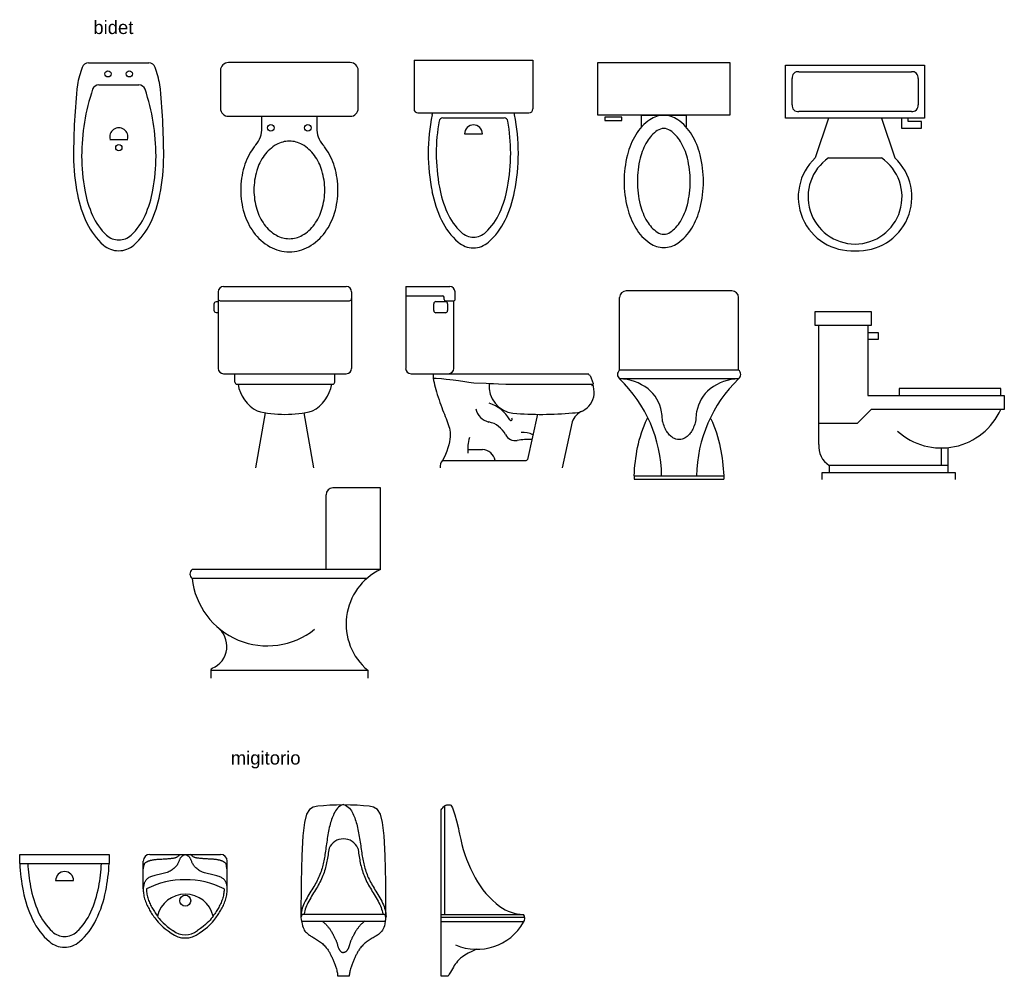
# Model space of a CAD drawing. Header units: millimetres. Extents: x 149.19 to 155.96, y 144.67 to 148.29.
# Tile 1 of 2: x 149.19 to 152.92, y 144.67 to 148.29. Entities that reach past the tile are written whole.
import ezdxf

# ---------------------------------------------------------------- set-up
doc = ezdxf.new("R2010")
doc.units = ezdxf.units.MM

msp = doc.modelspace()

# ---------------------------------------------------------------- linework, layer by layer
for p, q in [((149.4535, 148.1278), (149.6825, 148.1278)), ((150.4443, 148.129), (149.9833, 148.129)), ((150.6854, 148.1387), (150.6854, 147.9537)), ((150.6854, 148.1387), (151.1354, 148.1387)), ((151.1354, 148.1387), (151.1354, 147.9537)), ((152.0907, 148.1196), (152.6172, 148.1196)), ((152.0907, 147.9192), (152.0907, 148.1196)), ((152.6172, 148.1196), (152.6172, 147.9192)), ((149.9533, 148.099), (149.9533, 147.956)), ((150.4743, 147.956), (150.4743, 148.099)), ((152.1158, 147.9692), (152.1158, 148.0696)), ((152.1409, 148.0947), (152.5671, 148.0947)), ((152.5922, 148.0696), (152.5922, 147.9692)), ((149.4933, 148.0453), (149.6441, 148.0453)), ((149.9833, 147.926), (150.4443, 147.926)), ((150.1102, 147.8822), (150.1102, 147.926)), ((150.3174, 147.926), (150.3174, 147.8822)), ((150.7004, 147.9387), (151.1204, 147.9387)), ((150.7948, 147.9197), (151.026, 147.9197)), ((152.6172, 147.9192), (152.0907, 147.9192)), ((152.5671, 147.9441), (152.1409, 147.9441)), ((152.2537, 147.9192), (152.2036, 147.7686)), ((152.4543, 147.9192), (152.5044, 147.7686)), ((152.5295, 147.9192), (152.5295, 147.8815)), ((152.5546, 147.9066), (152.5546, 147.9192)), ((152.5295, 147.8815), (152.6047, 147.8815)), ((152.6047, 147.9066), (152.5546, 147.9066)), ((152.6047, 147.8815), (152.6047, 147.9066)), ((150.8765, 147.8597), (150.9443, 147.8597)), ((149.5348, 147.8384), (149.6026, 147.8384)), ((152.2537, 147.7686), (152.4543, 147.7686)), ((149.9443, 147.2622), (149.9443, 147.2366)), ((149.9645, 147.2823), (150.4292, 147.2823)), ((150.4493, 147.2622), (150.4493, 147.2366)), ((150.6539, 147.2823), (150.8205, 147.2823)), ((150.6539, 147.2823), (150.6539, 147.2473)), ((150.6539, 147.2473), (150.6539, 146.9725)), ((150.6539, 147.2473), (150.7938, 147.2473)), ((150.8407, 147.2336), (150.8407, 147.2622)), ((151.8883, 147.2658), (151.4883, 147.2658)), ((149.9443, 147.241), (149.9443, 146.9725)), ((149.9525, 147.2284), (150.4412, 147.2284)), ((150.4493, 147.241), (150.4493, 146.9725)), ((150.7603, 147.1912), (150.7603, 147.2171)), ((150.7685, 147.2252), (150.804, 147.2252)), ((150.7989, 147.2336), (150.7989, 147.2421)), ((150.804, 147.2284), (150.8356, 147.2284)), ((150.8122, 147.2171), (150.8122, 147.1912)), ((150.8359, 146.9725), (150.8359, 147.2284)), ((151.4633, 146.9658), (151.4633, 147.2408)), ((151.9133, 146.9658), (151.9133, 147.2408)), ((150.804, 147.1831), (150.7685, 147.1831)), ((152.2033, 147.1352), (152.2033, 147.1881)), ((152.2033, 147.1881), (152.4152, 147.1881)), ((152.4152, 147.1881), (152.4152, 147.1352)), ((152.4152, 147.1352), (152.2033, 147.1352)), ((152.2166, 146.6848), (152.2166, 147.1352)), ((152.402, 147.1352), (152.402, 146.8702)), ((152.402, 147.1087), (152.4417, 147.1087)), ((152.4417, 147.1087), (152.4417, 147.0822)), ((152.4417, 147.0822), (152.402, 147.0822)), ((149.9645, 146.9523), (150.4292, 146.9523)), ((150.0079, 146.9205), (150.0079, 146.9523)), ((150.3857, 146.9205), (150.3857, 146.9523)), ((150.674, 146.9523), (150.8157, 146.9523)), ((150.7579, 146.9523), (151.3468, 146.9523)), ((151.9133, 146.9658), (151.4633, 146.9658)), ((150.0161, 146.9123), (150.3776, 146.9123)), ((151.3516, 146.9449), (151.3635, 146.9151)), ((151.9133, 146.9327), (151.4633, 146.9327)), ((152.5212, 146.8967), (152.5212, 146.8702)), ((152.9053, 146.8967), (152.5212, 146.8967)), ((152.9053, 146.8702), (152.9053, 146.8967)), ((152.402, 146.8702), (152.9185, 146.8702)), ((152.9185, 146.8702), (152.9185, 146.8172)), ((150.0876, 146.5963), (150.1236, 146.8047)), ((150.3061, 146.5963), (150.2701, 146.8047)), ((151.1524, 146.7989), (151.1145, 146.6277)), ((152.4152, 146.8172), (152.3622, 146.7643)), ((152.9185, 146.8172), (152.4152, 146.8172)), ((151.284, 146.7697), (151.2456, 146.5963)), ((152.3622, 146.7643), (152.2166, 146.7643)), ((150.8897, 146.665), (150.944, 146.665)), ((152.6801, 146.6716), (152.6801, 146.6054)), ((152.7066, 146.6054), (152.7066, 146.6726)), ((150.7928, 146.6236), (151.1095, 146.6236)), ((152.2298, 146.5524), (152.2298, 146.5789)), ((152.2298, 146.5789), (152.7331, 146.5789)), ((152.2563, 146.6054), (152.2563, 146.5789)), ((152.7066, 146.6054), (152.2563, 146.6054)), ((152.7066, 146.5789), (152.7066, 146.6054)), ((152.7331, 146.5789), (152.7331, 146.5524)), ((151.5182, 146.5658), (151.8571, 146.5658)), ((151.5182, 146.5658), (151.5182, 146.5532)), ((151.5182, 146.5532), (151.8571, 146.5532)), ((151.8571, 146.5658), (151.8571, 146.5532)), ((150.5584, 146.5199), (150.3786, 146.5199)), ((150.5584, 146.2115), (150.5584, 146.5199)), ((150.3529, 146.2115), (150.3529, 146.4942)), ((150.5584, 146.2115), (149.846, 146.2115)), ((150.5067, 146.1775), (149.846, 146.1775)), ((149.9167, 145.8304), (149.9167, 145.8004)), ((149.9167, 145.8304), (150.5103, 145.8304)), ((150.5103, 145.8304), (150.5103, 145.8004)), ((150.8025, 144.9069), (150.8025, 145.3181)), ((150.7879, 144.6725), (150.7879, 145.3017)), ((149.1938, 145.1328), (149.5322, 145.1328)), ((149.1938, 145.0996), (149.1938, 145.1328)), ((149.5322, 145.1328), (149.5322, 145.0996)), ((149.6861, 145.1336), (149.9538, 145.1336)), ((149.1938, 145.0996), (149.5322, 145.0996)), ((149.6611, 145.004), (149.6611, 145.1086)), ((149.9788, 145.0061), (149.9788, 145.1086)), ((149.3297, 145.0347), (149.3975, 145.0347)), ((150.2626, 144.9076), (150.5743, 144.9076)), ((150.7879, 144.9069), (151.0996, 144.9069)), ((150.2603, 144.8812), (150.5767, 144.8812)), ((151.1043, 144.8952), (150.7879, 144.8952)), ((150.7879, 144.8805), (151.1019, 144.8805)), ((150.4404, 144.6732), (150.3966, 144.6732)), ((150.8147, 144.6725), (150.7879, 144.6725))]:
    msp.add_line(p, q)
for points in [[(151.3803, 147.9298), (151.3803, 148.1298), (151.8803, 148.1298), (151.8803, 147.9298)], [(151.4077, 147.923), (151.4077, 147.9097), (151.4719, 147.9097), (151.4719, 147.923)]]:
    msp.add_lwpolyline(points, close=True)
for points in [[(151.4803, 147.6798, 0.060974), (151.4925, 147.5796, 0.074343), (151.5242, 147.503, 0.106943), (151.5775, 147.4462, 0.152216), (151.6303, 147.4298, 0.152216), (151.6831, 147.4462, 0.106943), (151.7364, 147.503, 0.074343), (151.768, 147.5796, 0.060974), (151.7803, 147.6798, 0.060974), (151.768, 147.7799, 0.074343), (151.7364, 147.8565, 0.106943), (151.6831, 147.9133, 0.152216), (151.6303, 147.9298, 0.152216), (151.5775, 147.9133, 0.106943), (151.5242, 147.8565, 0.074343), (151.4925, 147.7799, 0.060974)], [(151.5303, 147.6798, 0.060974), (151.5411, 147.5917, 0.074343), (151.5671, 147.5287, 0.106943), (151.6059, 147.4874, 0.152216), (151.6303, 147.4798, 0.152216), (151.6547, 147.4874, 0.106943), (151.6935, 147.5287, 0.074343), (151.7195, 147.5917, 0.060974), (151.7303, 147.6798, 0.060974), (151.7195, 147.7679, 0.074343), (151.6935, 147.8308, 0.106943), (151.6547, 147.8722, 0.152216), (151.6303, 147.8798, 0.152216), (151.6059, 147.8722, 0.106943), (151.5671, 147.8308, 0.074343), (151.5411, 147.7679, 0.060974)]]:
    msp.add_lwpolyline(points, format="xyb", close=True)
for points in [[(151.5459, 147.8858), (151.5459, 147.9298), (151.7146, 147.9298), (151.7146, 147.8858)], [(150.7582, 146.9355), (150.7687, 146.9349), (150.7892, 146.9336), (150.8065, 146.9322), (150.8211, 146.9308), (150.8335, 146.9294), (150.8441, 146.928), (150.8533, 146.9266), (150.8617, 146.9252), (150.8696, 146.9239), (150.8773, 146.9226), (150.8852, 146.9214), (150.8934, 146.9203), (150.9022, 146.9192), (150.912, 146.9182), (150.9588, 146.9163), (150.9712, 146.9154), (150.9858, 146.9146), (151.0051, 146.9138), (151.0323, 146.9131), (151.0705, 146.9126), (151.0868, 146.913), (151.1562, 146.9126), (151.2458, 146.9124), (151.3587, 146.9123)], [(150.4185, 145.3222), (150.4114, 145.3196), (150.4053, 145.3163), (150.4001, 145.3125), (150.3956, 145.3083), (150.3917, 145.3036), (150.3883, 145.2987), (150.3854, 145.2935), (150.3827, 145.2882), (150.3802, 145.2827), (150.3779, 145.2772), (150.3757, 145.2715), (150.3736, 145.2658), (150.3717, 145.2599), (150.3699, 145.2539), (150.3682, 145.2477), (150.3666, 145.2415), (150.365, 145.235), (150.3636, 145.2285), (150.3623, 145.2218), (150.361, 145.215), (150.3597, 145.2082), (150.3586, 145.2013), (150.3574, 145.1944), (150.3563, 145.1874), (150.3553, 145.1804), (150.3542, 145.1735), (150.3532, 145.1666), (150.3522, 145.1598), (150.3512, 145.1531), (150.3503, 145.1465), (150.3493, 145.14), (150.3483, 145.1337), (150.3474, 145.1275), (150.3464, 145.1215), (150.3454, 145.1156), (150.3443, 145.1098), (150.3432, 145.1041), (150.3419, 145.0984), (150.3406, 145.0927), (150.3391, 145.087), (150.3374, 145.0812), (150.3357, 145.0753), (150.3337, 145.0695), (150.3316, 145.0636), (150.3294, 145.0577), (150.327, 145.0519), (150.3245, 145.046), (150.3218, 145.0403), (150.319, 145.0345), (150.316, 145.0288), (150.3129, 145.0232), (150.3097, 145.0175), (150.3063, 145.0118), (150.3028, 145.006), (150.2993, 145.0001), (150.2956, 144.9942), (150.2919, 144.9881), (150.2881, 144.982), (150.2843, 144.9757), (150.2806, 144.9693), (150.277, 144.9629), (150.2736, 144.9564), (150.2704, 144.9498), (150.2675, 144.9432), (150.2649, 144.9365), (150.2627, 144.9299), (150.2608, 144.9234), (150.2593, 144.9171), (150.2583, 144.911), (150.2576, 144.9054), (150.2575, 144.9002), (150.2578, 144.8955)], [(150.5792, 144.8955), (150.5785, 145.0286), (150.5764, 145.1298), (150.5725, 145.2034), (150.5665, 145.254), (150.5581, 145.2861), (150.5469, 145.3041), (150.5327, 145.3126), (150.5152, 145.316), (150.4942, 145.318), (150.4705, 145.3195), (150.445, 145.3204), (150.4185, 145.3207), (150.392, 145.3204), (150.3665, 145.3195), (150.3428, 145.318), (150.3218, 145.316), (150.3043, 145.3126), (150.2901, 145.3041), (150.2789, 145.2861), (150.2705, 145.254), (150.2645, 145.2034), (150.2606, 145.1298), (150.2584, 145.0286), (150.2578, 144.8955)], [(150.4185, 145.3222), (150.4256, 145.3196), (150.4317, 145.3163), (150.4369, 145.3125), (150.4414, 145.3083), (150.4453, 145.3036), (150.4486, 145.2987), (150.4516, 145.2935), (150.4543, 145.2882), (150.4568, 145.2827), (150.4591, 145.2772), (150.4613, 145.2715), (150.4634, 145.2658), (150.4653, 145.2599), (150.4671, 145.2539), (150.4688, 145.2477), (150.4704, 145.2415), (150.4719, 145.235), (150.4734, 145.2285), (150.4747, 145.2218), (150.476, 145.215), (150.4772, 145.2082), (150.4784, 145.2013), (150.4796, 145.1944), (150.4806, 145.1874), (150.4817, 145.1804), (150.4828, 145.1735), (150.4838, 145.1666), (150.4848, 145.1598), (150.4857, 145.1531), (150.4867, 145.1465), (150.4877, 145.14), (150.4886, 145.1337), (150.4896, 145.1275), (150.4906, 145.1215), (150.4916, 145.1156), (150.4927, 145.1098), (150.4938, 145.1041), (150.4951, 145.0984), (150.4964, 145.0927), (150.4979, 145.087), (150.4995, 145.0812), (150.5013, 145.0753), (150.5033, 145.0695), (150.5053, 145.0636), (150.5076, 145.0577), (150.51, 145.0519), (150.5125, 145.046), (150.5152, 145.0403), (150.518, 145.0345), (150.521, 145.0288), (150.5241, 145.0232), (150.5273, 145.0175), (150.5307, 145.0118), (150.5341, 145.006), (150.5377, 145.0001), (150.5414, 144.9942), (150.5451, 144.9881), (150.5489, 144.982), (150.5527, 144.9757), (150.5564, 144.9693), (150.56, 144.9629), (150.5634, 144.9564), (150.5666, 144.9498), (150.5695, 144.9432), (150.5721, 144.9365), (150.5743, 144.9299), (150.5762, 144.9234), (150.5777, 144.9171), (150.5787, 144.911), (150.5793, 144.9054), (150.5795, 144.9002), (150.5792, 144.8955)], [(150.7879, 145.3017), (150.791, 145.3065), (150.794, 145.3103), (150.7967, 145.3134), (150.7992, 145.3157), (150.8015, 145.3175), (150.8036, 145.3187), (150.8055, 145.3196), (150.8073, 145.3203), (150.809, 145.3208), (150.8106, 145.3211), (150.8122, 145.3214), (150.8137, 145.3215), (150.8153, 145.3216), (150.8169, 145.3216), (150.8187, 145.3214), (150.8205, 145.3213), (150.8226, 145.3209), (150.8249, 145.3195), (150.8277, 145.316), (150.8312, 145.3094), (150.8353, 145.2987), (150.8403, 145.283), (150.8463, 145.2611), (150.8535, 145.2321)], [(149.6611, 145.0737), (149.6623, 145.0819), (149.6634, 145.0882), (149.6644, 145.093), (149.6654, 145.0965), (149.6664, 145.099), (149.6674, 145.1008), (149.6685, 145.102), (149.6697, 145.1029), (149.671, 145.1037), (149.6723, 145.1046), (149.6738, 145.1054), (149.6753, 145.1061), (149.6768, 145.1069), (149.6783, 145.1076), (149.6799, 145.1082), (149.6814, 145.1088), (149.6829, 145.1094), (149.6843, 145.1099), (149.6857, 145.1104), (149.6872, 145.1108), (149.6887, 145.1113), (149.6902, 145.1117), (149.6919, 145.1121), (149.6936, 145.1124), (149.6955, 145.1128), (149.6975, 145.1132), (149.6997, 145.1136), (149.702, 145.114), (149.7045, 145.1143), (149.7073, 145.1146), (149.7102, 145.1149), (149.7134, 145.1152), (149.7168, 145.1154), (149.7204, 145.1157), (149.7242, 145.1159), (149.7281, 145.1161), (149.732, 145.1163), (149.736, 145.1165), (149.74, 145.1167), (149.744, 145.1169), (149.7479, 145.1172), (149.7517, 145.1175), (149.7554, 145.1178), (149.7589, 145.1181), (149.7622, 145.1185), (149.7654, 145.1188), (149.7683, 145.1192), (149.771, 145.1195), (149.7735, 145.1198), (149.7757, 145.1201), (149.7778, 145.1205), (149.7797, 145.1208), (149.7814, 145.1213), (149.7831, 145.1217), (149.7848, 145.1223), (149.7864, 145.1229), (149.7881, 145.1237), (149.7898, 145.1246), (149.7914, 145.1257), (149.7931, 145.1269), (149.7948, 145.1282), (149.7965, 145.1298), (149.7982, 145.1316), (149.7998, 145.1336)], [(149.8732, 144.836), (149.8852, 144.8441), (149.8955, 144.8516), (149.9042, 144.8588), (149.9115, 144.8654), (149.9178, 144.8717), (149.9231, 144.8776), (149.9276, 144.8831), (149.9317, 144.8883), (149.9353, 144.8932), (149.9387, 144.8978), (149.9417, 144.9022), (149.9446, 144.9065), (149.9473, 144.9107), (149.9499, 144.9148), (149.9523, 144.919), (149.9548, 144.9232), (149.9572, 144.9275), (149.9596, 144.9319), (149.9619, 144.9364), (149.9642, 144.941), (149.9664, 144.9457), (149.9684, 144.9505), (149.9703, 144.9554), (149.9721, 144.9604), (149.9736, 144.9655), (149.975, 144.9706), (149.9761, 144.9757), (149.9771, 144.9807), (149.9778, 144.9856), (149.9784, 144.9904), (149.9788, 144.995), (149.979, 144.9993), (149.979, 145.0033), (149.9788, 145.007), (149.9784, 145.0105), (149.978, 145.0137), (149.9774, 145.0168), (149.9767, 145.0196), (149.9759, 145.0222), (149.9751, 145.0247), (149.9742, 145.0271), (149.9732, 145.0293), (149.9722, 145.0315), (149.971, 145.0335), (149.9697, 145.0355), (149.9682, 145.0373), (149.9666, 145.0392), (149.9647, 145.0409), (149.9626, 145.0426), (149.9602, 145.0443), (149.9576, 145.0459), (149.9546, 145.0475), (149.9514, 145.0489), (149.9478, 145.0503), (149.9438, 145.0517), (149.9395, 145.0529), (149.9348, 145.0541), (149.9298, 145.0552), (149.9246, 145.0563), (149.9193, 145.0574), (149.9139, 145.0585), (149.9085, 145.0596), (149.9032, 145.0609), (149.8982, 145.0622), (149.8934, 145.0636), (149.8888, 145.0652), (149.8846, 145.0669), (149.8805, 145.0688), (149.8767, 145.0708), (149.8731, 145.0729), (149.8697, 145.0751), (149.8665, 145.0775), (149.8635, 145.0799), (149.8606, 145.0825), (149.858, 145.0852), (149.8555, 145.088), (149.8533, 145.0907), (149.8512, 145.0935), (149.8494, 145.0963), (149.8478, 145.099), (149.8465, 145.1016), (149.8453, 145.1042), (149.8443, 145.1067), (149.8434, 145.1091), (149.8425, 145.1114), (149.8417, 145.1135), (149.8409, 145.1156), (149.84, 145.1175), (149.839, 145.1192), (149.8379, 145.1208), (149.8367, 145.1223), (149.8355, 145.1236), (149.8342, 145.1249), (149.8329, 145.126), (149.8315, 145.127), (149.8302, 145.128), (149.8289, 145.1288), (149.8276, 145.1296), (149.8263, 145.1303), (149.825, 145.1309), (149.8238, 145.1313), (149.8225, 145.1317), (149.8213, 145.1319), (149.82, 145.132), (149.8188, 145.1319), (149.8175, 145.1317), (149.8163, 145.1313), (149.815, 145.1309), (149.8137, 145.1303), (149.8124, 145.1296), (149.8111, 145.1288), (149.8098, 145.128), (149.8085, 145.127), (149.8072, 145.126), (149.8059, 145.1249), (149.8046, 145.1236), (149.8034, 145.1223), (149.8022, 145.1208), (149.8011, 145.1192), (149.8001, 145.1175), (149.7992, 145.1156), (149.7983, 145.1135), (149.7975, 145.1114), (149.7967, 145.1091), (149.7958, 145.1067), (149.7948, 145.1042), (149.7936, 145.1016), (149.7922, 145.099), (149.7906, 145.0963), (149.7888, 145.0935), (149.7868, 145.0907), (149.7845, 145.088), (149.7821, 145.0852), (149.7794, 145.0825), (149.7766, 145.0799), (149.7735, 145.0775), (149.7703, 145.0751), (149.7669, 145.0729), (149.7633, 145.0708), (149.7595, 145.0688), (149.7555, 145.0669), (149.7512, 145.0652), (149.7467, 145.0636), (149.7419, 145.0622), (149.7368, 145.0609), (149.7316, 145.0596), (149.7262, 145.0585), (149.7208, 145.0574), (149.7154, 145.0563), (149.7102, 145.0552), (149.7052, 145.0541), (149.7005, 145.0529), (149.6962, 145.0517), (149.6923, 145.0503), (149.6887, 145.0489), (149.6854, 145.0475), (149.6825, 145.0459), (149.6798, 145.0443), (149.6775, 145.0426), (149.6754, 145.0409), (149.6735, 145.0392), (149.6718, 145.0373), (149.6703, 145.0355), (149.669, 145.0335), (149.6679, 145.0315), (149.6668, 145.0293), (149.6659, 145.0271), (149.665, 145.0247), (149.6641, 145.0222), (149.6634, 145.0196), (149.6627, 145.0168), (149.6621, 145.0137), (149.6616, 145.0105), (149.6613, 145.007), (149.6611, 145.0033), (149.6611, 144.9993), (149.6613, 144.995), (149.6616, 144.9904), (149.6622, 144.9856), (149.663, 144.9807), (149.6639, 144.9757), (149.6651, 144.9706), (149.6664, 144.9655), (149.668, 144.9604), (149.6697, 144.9554), (149.6716, 144.9505), (149.6737, 144.9457), (149.6758, 144.941), (149.6781, 144.9364), (149.6805, 144.9319), (149.6829, 144.9275), (149.6853, 144.9232), (149.6877, 144.919), (149.6902, 144.9148), (149.6928, 144.9107), (149.6954, 144.9065), (149.6983, 144.9022), (149.7014, 144.8978), (149.7047, 144.8932), (149.7084, 144.8883), (149.7124, 144.8831), (149.717, 144.8776), (149.7223, 144.8717), (149.7285, 144.8654), (149.7359, 144.8588), (149.7446, 144.8516), (149.7548, 144.8441), (149.7668, 144.836)], [(149.9788, 145.0737), (149.9777, 145.0819), (149.9766, 145.0882), (149.9756, 145.093), (149.9746, 145.0965), (149.9736, 145.099), (149.9725, 145.1008), (149.9714, 145.102), (149.9703, 145.1029), (149.969, 145.1037), (149.9676, 145.1046), (149.9662, 145.1054), (149.9647, 145.1061), (149.9631, 145.1069), (149.9616, 145.1076), (149.9601, 145.1082), (149.9586, 145.1088), (149.9571, 145.1094), (149.9557, 145.1099), (149.9542, 145.1104), (149.9528, 145.1108), (149.9513, 145.1113), (149.9497, 145.1117), (149.9481, 145.1121), (149.9463, 145.1124), (149.9445, 145.1128), (149.9425, 145.1132), (149.9403, 145.1136), (149.9379, 145.114), (149.9354, 145.1143), (149.9327, 145.1146), (149.9297, 145.1149), (149.9266, 145.1152), (149.9231, 145.1154), (149.9195, 145.1157), (149.9158, 145.1159), (149.9119, 145.1161), (149.9079, 145.1163), (149.9039, 145.1165), (149.8999, 145.1167), (149.8959, 145.1169), (149.892, 145.1172), (149.8882, 145.1175), (149.8846, 145.1178), (149.8811, 145.1181), (149.8777, 145.1185), (149.8746, 145.1188), (149.8716, 145.1192), (149.8689, 145.1195), (149.8665, 145.1198), (149.8642, 145.1201), (149.8622, 145.1205), (149.8603, 145.1208), (149.8585, 145.1213), (149.8568, 145.1217), (149.8552, 145.1223), (149.8535, 145.1229), (149.8519, 145.1237), (149.8502, 145.1246), (149.8485, 145.1257), (149.8468, 145.1269), (149.8451, 145.1282), (149.8434, 145.1298), (149.8418, 145.1316), (149.8402, 145.1336)], [(150.3638, 145.157), (150.363, 145.1514), (150.362, 145.1447), (150.361, 145.1382), (150.3601, 145.1319), (150.3591, 145.1256), (150.3581, 145.1195), (150.3571, 145.1135), (150.356, 145.1076), (150.3548, 145.1017), (150.3535, 145.0958), (150.3521, 145.0898), (150.3505, 145.0839), (150.3488, 145.0778), (150.347, 145.0718), (150.3449, 145.0656), (150.3428, 145.0595), (150.3404, 145.0534), (150.338, 145.0473), (150.3353, 145.0412), (150.3325, 145.0351), (150.3296, 145.0292), (150.3265, 145.0232), (150.3233, 145.0174), (150.3199, 145.0115), (150.3165, 145.0057), (150.313, 144.9998), (150.3094, 144.9939), (150.3057, 144.988), (150.3019, 144.9819), (150.2982, 144.9758), (150.2945, 144.9697), (150.2909, 144.9635), (150.2874, 144.9573), (150.2842, 144.951), (150.2812, 144.9448), (150.2784, 144.9386), (150.276, 144.9325), (150.274, 144.9264), (150.2723, 144.9204), (150.2709, 144.9147), (150.27, 144.9094), (150.2698, 144.9076)], [(150.4732, 145.157), (150.474, 145.1514), (150.475, 145.1447), (150.476, 145.1382), (150.4769, 145.1319), (150.4779, 145.1256), (150.4789, 145.1195), (150.4799, 145.1135), (150.481, 145.1076), (150.4822, 145.1017), (150.4835, 145.0958), (150.4849, 145.0898), (150.4865, 145.0839), (150.4882, 145.0778), (150.49, 145.0718), (150.492, 145.0656), (150.4942, 145.0595), (150.4965, 145.0534), (150.499, 145.0473), (150.5017, 145.0412), (150.5045, 145.0351), (150.5074, 145.0292), (150.5105, 145.0232), (150.5137, 145.0174), (150.517, 145.0115), (150.5205, 145.0057), (150.524, 144.9998), (150.5276, 144.9939), (150.5313, 144.988), (150.535, 144.9819), (150.5388, 144.9758), (150.5425, 144.9697), (150.5461, 144.9635), (150.5496, 144.9573), (150.5528, 144.951), (150.5558, 144.9448), (150.5585, 144.9386), (150.5609, 144.9325), (150.563, 144.9264), (150.5647, 144.9204), (150.566, 144.9147), (150.567, 144.9094), (150.5672, 144.9076)], [(149.6733, 145.003), (149.6732, 144.9995), (149.6734, 144.9957), (149.6737, 144.9916), (149.6743, 144.9873), (149.675, 144.9828), (149.6758, 144.9782), (149.6769, 144.9735), (149.6781, 144.9688), (149.6795, 144.9642), (149.6811, 144.9597), (149.6829, 144.9551), (149.6848, 144.9507), (149.6868, 144.9463), (149.689, 144.9419), (149.6912, 144.9376), (149.6935, 144.9334), (149.6959, 144.9292), (149.6982, 144.9252), (149.7006, 144.9212), (149.7031, 144.9172), (149.7056, 144.9132), (149.7084, 144.9091), (149.7113, 144.9048), (149.7146, 144.9004), (149.7181, 144.8956), (149.7219, 144.8907), (149.7262, 144.8855), (149.7311, 144.8801), (149.7369, 144.8742), (149.7438, 144.868), (149.7521, 144.8612), (149.7619, 144.854), (149.7736, 144.8461)], [(149.9668, 145.003), (149.9668, 144.9995), (149.9666, 144.9957), (149.9663, 144.9916), (149.9658, 144.9873), (149.9651, 144.9828), (149.9642, 144.9782), (149.9631, 144.9735), (149.9619, 144.9688), (149.9605, 144.9642), (149.9589, 144.9597), (149.9572, 144.9551), (149.9553, 144.9507), (149.9532, 144.9463), (149.9511, 144.9419), (149.9488, 144.9376), (149.9465, 144.9334), (149.9442, 144.9292), (149.9418, 144.9252), (149.9394, 144.9212), (149.937, 144.9172), (149.9344, 144.9132), (149.9317, 144.9091), (149.9287, 144.9048), (149.9255, 144.9004), (149.922, 144.8956), (149.9181, 144.8907), (149.9139, 144.8855), (149.9089, 144.8801), (149.9031, 144.8742), (149.8962, 144.868), (149.888, 144.8612), (149.8782, 144.854), (149.8664, 144.8461)], [(150.2603, 144.8812), (150.2619, 144.8716), (150.2638, 144.8637), (150.2658, 144.8571), (150.268, 144.8517), (150.2704, 144.8473), (150.2729, 144.8436), (150.2755, 144.8406), (150.2782, 144.8379), (150.2809, 144.8354), (150.2837, 144.833), (150.2865, 144.8308), (150.2895, 144.8286), (150.2925, 144.8265), (150.2956, 144.8245), (150.2989, 144.8225), (150.3023, 144.8205), (150.3059, 144.8184), (150.3095, 144.8163), (150.3133, 144.8141), (150.3171, 144.8119), (150.3209, 144.8096), (150.3246, 144.8071), (150.3284, 144.8046), (150.332, 144.8019), (150.3356, 144.7991), (150.339, 144.7961), (150.3422, 144.7931), (150.3453, 144.79), (150.3483, 144.7869), (150.351, 144.7837), (150.3536, 144.7806), (150.356, 144.7776), (150.3582, 144.7746), (150.3602, 144.7717), (150.362, 144.7689), (150.3637, 144.7661), (150.3653, 144.7633), (150.3668, 144.7605), (150.3683, 144.7577), (150.3697, 144.7549), (150.3712, 144.752), (150.3726, 144.749), (150.374, 144.746), (150.3755, 144.743), (150.3769, 144.7399), (150.3782, 144.7368), (150.3796, 144.7337), (150.3809, 144.7306), (150.3822, 144.7274), (150.3835, 144.7243), (150.3848, 144.7211), (150.386, 144.7179), (150.3872, 144.7146), (150.3884, 144.7112), (150.3895, 144.7077), (150.3907, 144.704), (150.3918, 144.7002), (150.3929, 144.6963), (150.3939, 144.6924), (150.3948, 144.6884), (150.3955, 144.6845), (150.3961, 144.6806), (150.3965, 144.6768), (150.3966, 144.6732)], [(150.3372, 144.8812), (150.3415, 144.8782), (150.3451, 144.8754), (150.3482, 144.8728), (150.3507, 144.8705), (150.3529, 144.8682), (150.3548, 144.8661), (150.3566, 144.8641), (150.3582, 144.8621), (150.3598, 144.8601), (150.3615, 144.8581), (150.3631, 144.8561), (150.3647, 144.854), (150.3664, 144.8518), (150.368, 144.8495), (150.3697, 144.8471), (150.3713, 144.8445), (150.3729, 144.8418), (150.3746, 144.8389), (150.3762, 144.8359), (150.3778, 144.8329), (150.3793, 144.8299), (150.3808, 144.8269), (150.3823, 144.824), (150.3837, 144.8213), (150.385, 144.8187), (150.3863, 144.8163), (150.3874, 144.814), (150.3885, 144.8118), (150.3896, 144.8096), (150.3905, 144.8076), (150.3914, 144.8055), (150.3922, 144.8034), (150.3929, 144.8013), (150.3936, 144.7992), (150.3943, 144.7971), (150.3949, 144.795), (150.3954, 144.7929), (150.396, 144.7908), (150.3965, 144.7888), (150.3971, 144.7868), (150.3977, 144.7849), (150.3983, 144.7831), (150.399, 144.7813), (150.3996, 144.7796), (150.4004, 144.778), (150.4011, 144.7765), (150.4019, 144.775), (150.4027, 144.7736), (150.4035, 144.7723), (150.4044, 144.771), (150.4053, 144.7699), (150.4062, 144.7688), (150.4071, 144.7678), (150.408, 144.7669), (150.4088, 144.7661), (150.4097, 144.7653), (150.4105, 144.7647), (150.4114, 144.7642), (150.4123, 144.7637), (150.4132, 144.7634), (150.4143, 144.7631), (150.4155, 144.7629), (150.4169, 144.7628), (150.4185, 144.7628)], [(150.4998, 144.8812), (150.4955, 144.8782), (150.4919, 144.8754), (150.4888, 144.8728), (150.4862, 144.8705), (150.4841, 144.8682), (150.4821, 144.8661), (150.4804, 144.8641), (150.4788, 144.8621), (150.4772, 144.8601), (150.4755, 144.8581), (150.4739, 144.8561), (150.4723, 144.854), (150.4706, 144.8518), (150.469, 144.8495), (150.4673, 144.8471), (150.4657, 144.8445), (150.464, 144.8418), (150.4624, 144.8389), (150.4608, 144.8359), (150.4592, 144.8329), (150.4576, 144.8299), (150.4561, 144.8269), (150.4547, 144.824), (150.4533, 144.8213), (150.452, 144.8187), (150.4507, 144.8163), (150.4496, 144.814), (150.4485, 144.8118), (150.4474, 144.8096), (150.4465, 144.8076), (150.4456, 144.8055), (150.4448, 144.8034), (150.444, 144.8013), (150.4434, 144.7992), (150.4427, 144.7971), (150.4421, 144.795), (150.4416, 144.7929), (150.441, 144.7908), (150.4404, 144.7888), (150.4399, 144.7868), (150.4393, 144.7849), (150.4387, 144.7831), (150.438, 144.7813), (150.4373, 144.7796), (150.4366, 144.778), (150.4359, 144.7765), (150.4351, 144.775), (150.4343, 144.7736), (150.4335, 144.7723), (150.4326, 144.771), (150.4317, 144.7699), (150.4308, 144.7688), (150.4299, 144.7678), (150.429, 144.7669), (150.4281, 144.7661), (150.4273, 144.7653), (150.4264, 144.7647), (150.4256, 144.7642), (150.4247, 144.7637), (150.4238, 144.7634), (150.4227, 144.7631), (150.4215, 144.7629), (150.4201, 144.7628), (150.4185, 144.7628)], [(150.5767, 144.8812), (150.5751, 144.8716), (150.5732, 144.8637), (150.5712, 144.8571), (150.5689, 144.8517), (150.5666, 144.8473), (150.5641, 144.8436), (150.5615, 144.8406), (150.5588, 144.8379), (150.5561, 144.8354), (150.5533, 144.833), (150.5505, 144.8308), (150.5475, 144.8286), (150.5445, 144.8265), (150.5413, 144.8245), (150.5381, 144.8225), (150.5347, 144.8205), (150.5311, 144.8184), (150.5275, 144.8163), (150.5237, 144.8141), (150.5199, 144.8119), (150.5161, 144.8096), (150.5123, 144.8071), (150.5086, 144.8046), (150.505, 144.8019), (150.5014, 144.7991), (150.498, 144.7961), (150.4948, 144.7931), (150.4917, 144.79), (150.4887, 144.7869), (150.4859, 144.7837), (150.4834, 144.7806), (150.481, 144.7776), (150.4788, 144.7746), (150.4768, 144.7717), (150.475, 144.7689), (150.4733, 144.7661), (150.4717, 144.7633), (150.4702, 144.7605), (150.4687, 144.7577), (150.4672, 144.7549), (150.4658, 144.752), (150.4644, 144.749), (150.4629, 144.746), (150.4615, 144.743), (150.4601, 144.7399), (150.4587, 144.7368), (150.4574, 144.7337), (150.4561, 144.7306), (150.4548, 144.7274), (150.4535, 144.7243), (150.4522, 144.7211), (150.451, 144.7179), (150.4498, 144.7146), (150.4486, 144.7112), (150.4475, 144.7077), (150.4463, 144.704), (150.4452, 144.7002), (150.4441, 144.6963), (150.4431, 144.6924), (150.4422, 144.6884), (150.4415, 144.6845), (150.4409, 144.6806), (150.4405, 144.6768), (150.4404, 144.6732)], [(150.9217, 144.7747), (150.9043, 144.7668), (150.8899, 144.7596), (150.8782, 144.7529), (150.8687, 144.7466), (150.8612, 144.7407), (150.8551, 144.7351), (150.8501, 144.7296), (150.8457, 144.7241), (150.8417, 144.7186), (150.8379, 144.713), (150.8342, 144.7072), (150.8306, 144.7011), (150.8269, 144.6947), (150.8231, 144.6878), (150.819, 144.6805), (150.8147, 144.6725)]]:
    msp.add_lwpolyline(points)
for points in [[(149.9443, 147.1831), (149.9377, 147.1831, -0.414214), (149.9295, 147.1912), (149.9295, 147.2171, -0.414214), (149.9377, 147.2252), (149.9443, 147.2252)], [(150.7579, 146.9523), (150.7576, 146.9495), (150.7576, 146.9423), (150.7583, 146.9348), (150.7594, 146.927), (150.7611, 146.919), (150.7631, 146.9106), (150.7654, 146.9018), (150.7679, 146.8927), (150.7707, 146.8832), (150.7736, 146.8734), (150.7767, 146.8636), (150.78, 146.8537), (150.7833, 146.8439), (150.7867, 146.8343), (150.7901, 146.8249), (150.7936, 146.8159), (150.797, 146.8072), (150.8003, 146.7988), (150.8036, 146.7907), (150.8067, 146.7829), (150.8097, 146.7752), (150.8125, 146.7677), (150.815, 146.7603), (150.8172, 146.753), (150.8191, 146.7457), (150.8206, 146.7382), (150.8216, 146.7305), (150.8221, 146.7224), (150.822, 146.7138), (150.8211, 146.7045), (150.8196, 146.6945), (150.8172, 146.6837), (150.8139, 146.6721), (150.8096, 146.6596), (150.8042, 146.6465), (150.7977, 146.6328, -0.013248), (150.7976, 146.6325), (150.7928, 146.6236)], [(150.0196, 146.9123, 0.228563), (150.0921, 146.8113, 0.122685), (150.3016, 146.8113, 0.228563), (150.3741, 146.9123)], [(151.9133, 146.9327, 0.164206), (151.806, 146.8948, 0.186945), (151.7545, 146.8082, 0.031812), (151.7514, 146.7791, -0.071481), (151.7491, 146.7662, -0.020879), (151.7409, 146.7449, -0.038364), (151.7351, 146.7339, -0.053424), (151.7242, 146.7201, -0.059149), (151.7118, 146.7102, -0.067142), (151.7001, 146.7049, -0.072877), (151.6883, 146.7031, -0.072877), (151.6765, 146.7049, -0.067142), (151.6648, 146.7102, -0.059149), (151.6524, 146.7201, -0.053424), (151.6415, 146.7339, -0.038364), (151.6357, 146.7449, -0.020879), (151.6275, 146.7662, -0.071481), (151.6252, 146.7791, 0.031812), (151.6222, 146.8082, 0.186945), (151.5707, 146.8948, 0.164206), (151.4633, 146.9327)], [(151.5182, 146.5658, -0.036113), (151.5314, 146.6732, -0.06248), (151.5671, 146.7813, -0.005571), (151.5697, 146.7864, -0.180962)], [(151.8063, 146.785, -0.004075), (151.8081, 146.7813, -0.06248), (151.8439, 146.6732, -0.036113), (151.8571, 146.5658, -0.048706)], [(150.8535, 145.2321, 0.012548), (150.862, 145.1896, 0.069537), (150.9165, 145.0455, 0.105926), (151.0101, 144.9369, 0.163478), (151.0996, 144.9069, 0.163478)], [(149.1936, 145.0995, 0.035044), (149.2067, 144.9953, 0.06248), (149.2424, 144.8873, 0.102969), (149.3058, 144.8038, 0.180962), (149.3629, 144.7824, 0.180962), (149.42, 144.8038, 0.102969), (149.4834, 144.8873, 0.06248), (149.5192, 144.9953, 0.035054), (149.5322, 145.0996, 0.048706)]]:
    msp.add_lwpolyline(points, format="xyb")
for centre, radius in [((149.5276, 148.0866), 0.0117), ((149.6084, 148.0866), 0.0117), ((150.1438, 147.882), 0.0125), ((150.2838, 147.882), 0.0125), ((149.5687, 147.8072), 0.0117), ((149.82, 144.9586), 0.0207)]:
    msp.add_circle(centre, radius)
for centre, radius, start, end in [((149.8603, 147.9569), 0.4572, 160.2671, 168.8462), ((149.4535, 148.1028), 0.025, 90, 160.2671), ((149.6825, 148.1028), 0.025, 19.7329, 90), ((149.2757, 147.9569), 0.4572, 11.1538, 19.7329), ((149.9833, 148.099), 0.03, 90, 180), ((150.4443, 148.099), 0.03, 0, 90), ((152.1377, 148.0727), 0.0222, 81.8699, 188.13), ((152.5702, 148.0727), 0.0222, 351.87, 98.1301), ((151.9699, 147.7757), 2.5723, 173.984, 180.0051), ((150.2155, 147.7755), 0.7875, 161.2736, 180.0008), ((149.4933, 148.0203), 0.025, 90, 161.2736), ((149.6441, 148.0203), 0.025, 18.7015, 90), ((148.9209, 147.7755), 0.7885, 359.9992, 18.7015), ((147.1661, 147.7757), 2.5723, 359.9949, 6.016), ((149.9833, 147.956), 0.03, 180, 270), ((150.4443, 147.956), 0.03, 270, 0), ((150.7004, 147.9537), 0.015, 180, 270), ((151.1204, 147.9537), 0.015, 270, 0), ((152.1377, 147.9661), 0.0222, 171.87, 278.13), ((152.5702, 147.9661), 0.0222, 261.87, 8.1301), ((151.4893, 147.7865), 0.75, 168.8462, 180), ((151.202, 147.8431), 0.4572, 167.9233, 168.8462), ((150.7948, 147.9047), 0.015, 90, 170.7214), ((151.026, 147.9047), 0.015, 9.7461, 90), ((150.6174, 147.8431), 0.4572, 11.1538, 12.0767), ((150.3301, 147.7865), 0.75, 360, 11.1538), ((149.5687, 147.8488), 0.0339, 342.1544, 197.8456), ((150.0102, 147.8822), 0.1, 320.0812, 0), ((150.4174, 147.8822), 0.1, 180, 219.9188), ((151.4832, 147.7865), 0.7136, 170.1289, 180), ((150.9104, 147.8597), 0.0339, 0, 180), ((150.3375, 147.7865), 0.7136, 0, 9.7461), ((150.2744, 147.6652), 0.242, 144.0096, 163.2567), ((150.2373, 147.6921), 0.1962, 140.0812, 144.0096), ((150.2373, 147.6921), 0.1462, 119.6968, 144.0096), ((150.2138, 147.7333), 0.0987, 90, 119.6968), ((150.2138, 147.7333), 0.0987, 60.3032, 90), ((150.1903, 147.6921), 0.1462, 35.9904, 60.3032), ((150.1903, 147.6921), 0.1962, 35.9904, 39.9188), ((150.1532, 147.6652), 0.242, 16.7433, 35.9904), ((150.1476, 147.7755), 0.75, 180, 191.1538), ((150.1416, 147.7755), 0.7136, 180, 190.4096), ((148.9958, 147.7755), 0.7136, 349.5904, 0), ((148.9884, 147.7755), 0.75, 348.8462, 360), ((150.2744, 147.6652), 0.192, 144.0096, 163.2567), ((150.1532, 147.6652), 0.192, 16.7433, 35.9904), ((151.4893, 147.7865), 0.75, 180, 191.1538), ((151.4832, 147.7865), 0.7136, 180, 190.4096), ((150.3375, 147.7865), 0.7136, 349.5904, 0), ((150.3301, 147.7865), 0.75, 348.8462, 0), ((152.342, 147.6203), 0.203, 133.017, 273.38), ((152.3549, 147.6214), 0.1787, 124.505, 269.7), ((152.353, 147.6214), 0.1787, 270.3, 55.4946), ((152.3659, 147.6203), 0.203, 266.62, 46.9828), ((150.333, 147.6475), 0.3032, 163.2567, 180), ((150.0946, 147.6475), 0.3032, 360, 16.7433), ((150.333, 147.6475), 0.2532, 163.2567, 180), ((150.0946, 147.6475), 0.2532, 360, 16.7433), ((151.199, 147.7342), 0.4246, 190.4096, 203.9178), ((150.6218, 147.7342), 0.4246, 336.0822, 349.5904), ((149.8603, 147.7189), 0.4572, 191.1538, 205.4547), ((149.8573, 147.7233), 0.4246, 190.4096, 203.9178), ((149.2801, 147.7233), 0.4246, 336.0822, 349.5904), ((149.2757, 147.7189), 0.4572, 334.5453, 348.8462), ((150.333, 147.6475), 0.3032, 180, 196.7433), ((150.333, 147.6475), 0.2532, 180, 196.7433), ((150.0946, 147.6475), 0.2532, 343.2567, 0), ((150.0946, 147.6475), 0.3032, 343.2567, 0), ((151.202, 147.7298), 0.4572, 191.1538, 205.4547), ((150.6174, 147.7298), 0.4572, 334.5453, 348.8462), ((149.6789, 147.6441), 0.2294, 203.9178, 226.9563), ((149.4585, 147.6441), 0.2294, 313.0437, 336.0822), ((150.2744, 147.6299), 0.242, 196.7433, 215.9904), ((150.2744, 147.6299), 0.192, 196.7433, 215.9904), ((150.1532, 147.6299), 0.192, 324.0096, 343.2567), ((150.1532, 147.6299), 0.242, 324.0096, 343.2567), ((151.0205, 147.6551), 0.2294, 203.9178, 226.9563), ((150.8002, 147.6551), 0.2294, 313.0437, 336.0822), ((149.6798, 147.6329), 0.2572, 205.4547, 228.9706), ((149.4563, 147.6329), 0.2572, 311.0294, 334.5453), ((150.2373, 147.603), 0.1462, 215.9904, 240.3032), ((150.1903, 147.603), 0.1462, 299.6968, 324.0096), ((151.0214, 147.6439), 0.2572, 205.4547, 228.9706), ((150.7979, 147.6439), 0.2572, 311.0294, 334.5453), ((149.5687, 147.5262), 0.068, 226.9563, 270), ((149.5687, 147.5262), 0.068, 270, 313.0437), ((150.2373, 147.603), 0.1962, 215.9904, 240.3032), ((150.2138, 147.5617), 0.0987, 240.3032, 270), ((150.2138, 147.5617), 0.0987, 270, 299.6968), ((150.1903, 147.603), 0.1962, 299.6968, 324.0096), ((150.9104, 147.5371), 0.068, 226.9563, 270), ((150.9104, 147.5371), 0.068, 270, 313.0437), ((149.568, 147.5045), 0.087, 228.9706, 270), ((149.568, 147.5045), 0.087, 270, 311.0294), ((150.2138, 147.5617), 0.1487, 240.3032, 270), ((150.2138, 147.5617), 0.1487, 270, 299.6968), ((150.9097, 147.5154), 0.087, 228.9706, 270), ((150.9097, 147.5154), 0.087, 270, 311.0294), ((149.9645, 147.2622), 0.0202, 90, 180), ((150.4292, 147.2622), 0.0202, 0, 90), ((150.7938, 147.2421), 0.00513, 0, 90), ((150.8205, 147.2622), 0.0202, 0, 90), ((151.4883, 147.2408), 0.025, 90, 180), ((151.8883, 147.2408), 0.025, 0, 90), ((149.9525, 147.2366), 0.00815, 180, 270), ((150.4412, 147.2366), 0.00815, 270, 0), ((150.7685, 147.2171), 0.00815, 90, 180), ((150.804, 147.2336), 0.00513, 180, 270), ((150.804, 147.2171), 0.00815, 0, 90), ((150.8356, 147.2336), 0.00513, 270, 0), ((150.7685, 147.1912), 0.00815, 180, 270), ((150.804, 147.1912), 0.00815, 270, 0), ((149.9645, 146.9725), 0.0202, 180, 270), ((150.4292, 146.9725), 0.0202, 270, 0), ((150.674, 146.9725), 0.0202, 180, 270), ((150.8157, 146.9725), 0.0202, 270, 0), ((151.3468, 146.943), 0.00513, 21.7618, 90), ((151.4762, 146.9493), 0.021, 127.9275, 232.0725), ((151.9004, 146.9493), 0.021, 307.9275, 52.0725), ((150.0161, 146.9205), 0.00815, 180, 270), ((150.3776, 146.9205), 0.00815, 270, 0), ((151.0728, 146.9055), 0.1036, 174.4508, 262.778), ((151.2887, 146.8819), 0.0783, 267.7231, 23.2025), ((151.3587, 146.9132), 0.00513, 270, 21.7618), ((151.1026, 146.5587), 0.5196, 0.7839, 46.0356), ((152.274, 146.5587), 0.5196, 133.9644, 179.2161), ((150.9291, 146.7095), 0.1369, 29.9088, 72.7996), ((150.9817, 146.8315), 0.0633, 190.7651, 258.1613), ((151.1674, 148.1641), 1.3656, 265.48, 274.9669), ((151.3521, 146.7451), 0.0724, 114.2509, 160.1464), ((152.6801, 146.9178), 0.2466, 227.745, 335.938), ((150.9499, 146.6798), 0.0918, 27.3753, 78.1613), ((151.0522, 146.7803), 0.00509, 209.9088, 45.4684), ((151.0959, 146.6374), 0.0927, 64.9251, 93.3873), ((151.0632, 146.6639), 0.1746, 164.5013, 183.9532), ((151.0688, 146.7413), 0.0421, 207.3753, 279.5604), ((151.1254, 146.4058), 0.2981, 88.8493, 99.5604), ((150.944, 146.6165), 0.0485, 8.4439, 90), ((152.3027, 146.6781), 0.0863, 175.601, 237.529), ((150.813, 146.603), 0.0289, 134.469, 193.372), ((151.1095, 146.6288), 0.00513, 270, 347.5289), ((150.3786, 146.4942), 0.0257, 90, 180), ((149.8592, 146.1945), 0.0216, 127.9275, 232.0725), ((150.6569, 146.0055), 0.2284, 115.5531, 230.049), ((150.1302, 146.2085), 0.2859, 186.2281, 308.7147), ((149.8867, 145.9214), 0.0908, 292.734, 53.3871), ((149.9261, 145.8292), 0.00945, 116.919, 172.4536), ((150.4185, 145.1326), 0.0599, 24.091, 155.909), ((149.6861, 145.1086), 0.025, 90, 180), ((149.9538, 145.1086), 0.025, 0, 90), ((149.9365, 145.1404), 0.7136, 183.2828, 190.4096), ((148.7907, 145.1404), 0.7136, 349.5904, 356.7172), ((149.3636, 145.0347), 0.0339, 0, 180), ((149.6522, 145.0882), 0.4246, 190.4096, 203.9178), ((149.075, 145.0882), 0.4246, 336.0822, 349.5904), ((149.82, 144.7139), 0.3242, 63.0816, 116.9184), ((149.8199, 144.8746), 0.1087, 13.6812, 166.1318), ((149.4738, 145.0091), 0.2294, 203.9178, 226.9563), ((149.2534, 145.0091), 0.2294, 313.0437, 336.0822), ((150.2827, 144.8925), 0.0251, 143.1309, 206.8392), ((150.5543, 144.8925), 0.0251, 333.1608, 36.8691), ((151.0795, 144.8918), 0.0251, 323.1309, 36.8691), ((150.9232, 144.9781), 0.2034, 246.7487, 330.1167), ((149.3636, 144.8911), 0.068, 226.9563, 270), ((149.3636, 144.8911), 0.068, 270, 313.0437), ((149.82, 144.9036), 0.0861, 231.8138, 308.1862), ((149.82, 144.9036), 0.0739, 231.8138, 308.1862)]:
    msp.add_arc(centre, radius, start, end)

# ---------------------------------------------------------------- texts
at = {"char_height": 0.05, "attachment_point": 1}
for s, insert, width in [('{\\fArial|b0|i0|c0|p34;bidet}', (149.4723, 148.2873), 0.180628), ('{\\fArial|b0|i0|c0|p34;migitorio}', (149.9922, 145.5238), 0.353802)]:
    msp.add_mtext(s, dxfattribs=dict(at, insert=insert, width=width))

doc.saveas('drawing.dxf')
